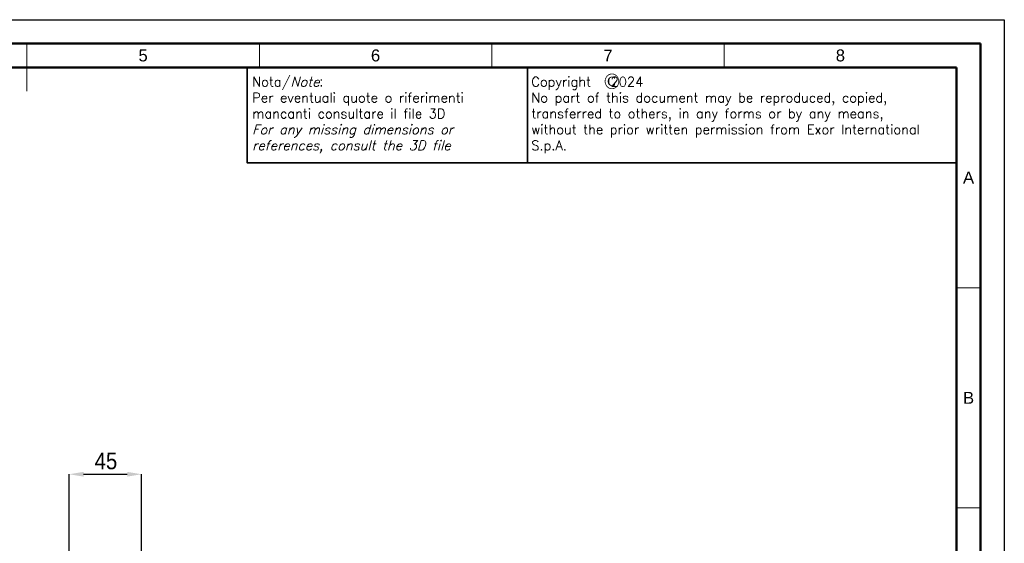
# Model space of a CAD drawing. Header units: millimetres. Extents: x 1316 to 1736, y 283 to 580.
# Tile 24 of 24: x 1530 to 1736, y 470 to 580. Entities that reach past the tile are written whole.
import ezdxf

# ---------------------------------------------------------------- set-up
doc = ezdxf.new("R2010")
doc.units = ezdxf.units.MM
doc.layers.add('Quote', color=7, linetype='Continuous')
doc.styles.add('ROMANS', font='romans', dxfattribs={"height": 5})
doc.styles.add('SLDTEXTSTYLE14', font='times.ttf', dxfattribs={"width": 0.933})
doc.styles.add('SLDTEXTSTYLE9', font='GOTHIC.TTF', dxfattribs={"width": 0.913})
doc.styles.get("Standard").update_dxf_attribs({"font": 'arial.ttf'})
doc.dimstyles.new('SLDDIMSTYLE0', dxfattribs={"dimtxt": 3.5, "dimasz": 3, "dimexe": 0, "dimexo": 0.0625, "dimgap": 0.875, "dimtad": 1, "dimdec": 0, "dimlfac": 3, "dimrnd": 1e-09, "dimzin": 12, "dimdsep": 46, "dimtxsty": 'SLDTEXTSTYLE9', "dimcen": 0.09, "dimadec": 0, "dimazin": 3, "dimtfac": 1, "dimtdec": 0, "dimtmove": 0, "dimatfit": 0, "dimfxl": 1, "dimfrac": 2, "dimtolj": 1, "dimtzin": 12, "dimarcsym": 0})

# ---------------------------------------------------------------- blocks, each defined once
blk = doc.blocks.new('*D162')
at = {"layer": 'Quote', "color": 0, "lineweight": -2, "transparency": 16777216}
for p, q in [((1540.07, 464.69), (1540.07, 484.28)), ((1543.07, 484.28), (1552.24, 484.28)), ((1555.24, 462.63), (1555.24, 484.28))]:
    blk.add_line(p, q, dxfattribs=at)
at = {"layer": 'Quote', "color": 0, "lineweight": 18, "transparency": 16777216}
for points in [[(1543.07, 484.78), (1543.07, 483.78), (1540.07, 484.28)], [(1552.24, 484.78), (1552.24, 483.78), (1555.24, 484.28)]]:
    blk.add_solid(points, dxfattribs=at)
at = {"layer": 'Quote', "color": 0, "transparency": 16777216, "insert": (1547.77, 488.83), "char_height": 3.5, "attachment_point": 2, "style": 'SLDTEXTSTYLE9'}
blk.add_mtext('\\A1;45', dxfattribs=at)

msp = doc.modelspace()

# ---------------------------------------------------------------- linework, layer by layer
at = {"lineweight": 50}
for p, q in [((1731.2, 574.55), (1331.2, 574.55)), ((1731.2, 574.55), (1731.2, 287.55)), ((1726.2, 569.55), (1336.2, 569.55)), ((1726.2, 569.55), (1726.2, 292.55))]:
    msp.add_line(p, q, dxfattribs=at)
at = {"lineweight": 18}
for p, q in [((1531.2, 569.55), (1531.2, 574.55)), ((1531.2, 574.55), (1531.2, 564.55)), ((1579.95, 574.55), (1579.95, 569.55)), ((1628.7, 574.55), (1628.7, 569.55)), ((1677.45, 574.55), (1677.45, 569.55)), ((1726.2, 523.39), (1731.2, 523.39)), ((1726.2, 477.22), (1731.2, 477.22))]:
    msp.add_line(p, q, dxfattribs=at)
at = {"lineweight": 35}
for p, q in [((1636.2, 549.55), (1636.2, 569.55)), ((1726.2, 549.55), (1636.2, 549.55))]:
    msp.add_line(p, q, dxfattribs=at)
msp.add_lwpolyline([(1316.2, 579.55), (1736.2, 579.55), (1736.2, 282.55), (1316.2, 282.55)], close=True)
msp.add_lwpolyline([(1636.2, 549.55), (1577.4, 549.55), (1577.4, 569.55), (1636.2, 569.55)], close=True, dxfattribs=at)

# ---------------------------------------------------------------- texts
at = {"lineweight": 50, "char_height": 2.5, "attachment_point": 5}
for s, width, insert in [('5', 48.75, (1555.57, 572.05)), ('6', 48.75, (1604.32, 572.05)), ('7', 48.75, (1653.07, 572.05)), ('8', 48.75, (1701.82, 572.05)), ('A', 5, (1728.7, 546.47)), ('B', 5, (1728.7, 500.3))]:
    msp.add_mtext_dynamic_manual_height_columns(s, width=width, gutter_width=12.5, heights=[0], dxfattribs=dict(at, insert=insert))
at = {"lineweight": 18, "insert": (1578.44, 567.55), "char_height": 2, "attachment_point": 1}
msp.add_mtext_dynamic_manual_height_columns('{\\Fromans|c0;Nota/\\Fitalic|c0;Note}:\\P{\\Fromans|c0;Per eventuali quote o riferimenti mancanti consultare il file 3D\\P\\Fitalic|c0;For any missing dimensions or references, consult the 3D file}', width=56.7456, gutter_width=12.5, heights=[0], dxfattribs=at)
at = {"lineweight": 18, "insert": (1636.99, 559.55), "char_height": 2, "attachment_point": 4, "style": 'ROMANS'}
msp.add_mtext_dynamic_manual_height_columns('Copyright   2024\\PNo part of this document may be reproduced, copied, transferred to others, in any forms or by any means, without the prior written permission from Exor International S.p.A.', width=90, gutter_width=12.5, heights=[0], dxfattribs=at)
at = {"layer": 'Quote', "color": 7, "linetype": 'Continuous', "lineweight": 18, "insert": (1652.2, 568.22), "char_height": 3.17, "attachment_point": 1, "style": 'SLDTEXTSTYLE14'}
msp.add_mtext('©', dxfattribs=at)

# ---------------------------------------------------------------- dimensions: what is measured, and where the dimension line sits
at = {"layer": 'Quote'}
dim = msp.add_linear_dim(base=(1555.237897, 484.279922), p1=(1540.071231, 464.625767), p2=(1555.237897, 462.565365), dimstyle='SLDDIMSTYLE0', dxfattribs=at)
dim.commit()
dim.dimension.update_dxf_attribs({"geometry": '*D162', "text_midpoint": (1547.770708, 484.279922), "dimtype": 160})

doc.saveas('drawing.dxf')
